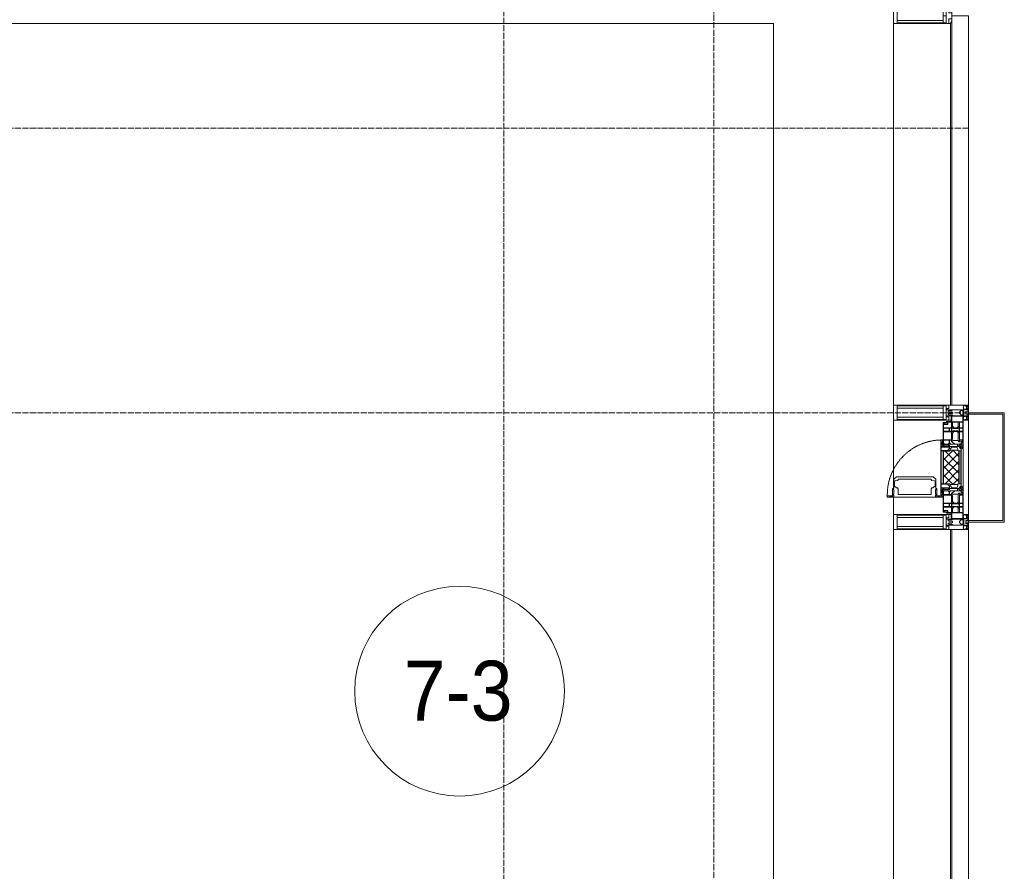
# Model space of a CAD drawing. Header units: millimetres. Extents: x 5617 to 106797, y 7718 to 221433.
# Tile 38 of 50: x 70035 to 73322, y 65169 to 68012. Entities that reach past the tile are written whole.
import ezdxf

# ---------------------------------------------------------------- set-up
doc = ezdxf.new("R2010")
doc.units = ezdxf.units.MM
for name, pattern in [('-D1-02х01', [3, 2, -1]), ('ADSK_Линия сетки', [25, 20, -2.5, 0, -2.5]), ('Линия сетки', [25, 20, -2.5, 0, -2.5])]:
    doc.linetypes.add(name, pattern=pattern)
for name, color, linetype, lineweight in [('Импосты витража', 7, 'Continuous', 18), ('Колонны', 7, 'Continuous', 18), ('Марки помещений', 7, 'Continuous', 20), ('Окна', 7, 'Continuous', 18), ('Оси', 7, 'Continuous', 9), ('Панели витража', 7, 'Continuous', 18), ('Перекрытия', 7, 'Continuous', 18), ('Элементы узлов', 7, 'Continuous', 18)]:
    doc.layers.add(name, color=color, linetype=linetype, lineweight=lineweight)
doc.styles.add('Arial_3', font='arial.ttf', dxfattribs={"width": 0.9, "height": 200})

# ---------------------------------------------------------------- blocks, each defined once
blk = doc.blocks.new('135_SLK_K3_AR_rvt-1-МКСС_K3_L22__72_750_')
at = {"layer": 'Перекрытия', "color": 254, "true_color": 0xcccccc}
for p, q in [((119650, 68000), (117050, 68000)), ((119650, 64300), (119650, 68000))]:
    blk.add_line(p, q, dxfattribs=at)
blk = doc.blocks.new('System Panel - A_PAN_Glass-6536979-МКСС_K3_L22__72_750_')
at = {"layer": 'Панели витража', "color": 254, "lineweight": 5, "true_color": 0xcccccc}
for p, q in [((650, 0), (-650, 0)), ((-650, 0), (-650, -55)), ((650, -55), (650, 0)), ((-636, -55), (650, -55))]:
    blk.add_line(p, q, dxfattribs=at)
blk = doc.blocks.new('Rectangular Mullion - R_InvisibleFrame_50Wx250H-6537007-МКСС_K3_L22__72_750_')
at = {"layer": 'Импосты витража', "color": 254, "lineweight": 5, "true_color": 0xcccccc}
for p, q in [((120050, 66725), (120050, 68000)), ((120240, 66725), (120240, 68000))]:
    blk.add_line(p, q, dxfattribs=at)
blk = doc.blocks.new('Rectangular Mullion - 50Wx250H-3927046-МКСС_K3_L22__72_750_')
at = {"layer": 'Элементы узлов', "color": 254, "lineweight": 5, "true_color": 0xcccccc}
for p, q in [((0, 250), (-25, 250)), ((-25, 250), (-25, 237.3)), ((-25, 65.2), (-25, 250)), ((-25, 250), (0, 250)), ((-23, 237.3), (0, 237.3)), ((-23, 237.3), (0, 237.3)), ((-23, 237.3), (-23, 73.6)), ((0, 237.3), (-14.9, 237.3)), ((-14.9, 237.3), (-14.9, 84)), ((-14.9, 84), (-14.9, 237.3)), ((25, 250), (0, 250)), ((25, 250), (0, 250)), ((14.9, 237.3), (0, 237.3)), ((0, 237.3), (23, 237.3)), ((23, 237.3), (0, 237.3)), ((14.9, 84), (14.9, 237.3)), ((14.9, 84), (14.9, 237.3)), ((23, 237.3), (23, 73.6)), ((25, 237.3), (25, 250)), ((25, 65.2), (25, 250)), ((-25, 73.6), (-25, 65.2)), ((0, 84), (-23, 84)), ((-23, 84), (-23, 73.6)), ((0, 84), (-23, 84)), ((-23, 73.6), (0, 73.6)), ((0, 73.6), (-23, 73.6)), ((-0.5, 73.6), (-23, 73.6)), ((-14.9, 84), (0, 84)), ((0, 84), (14.9, 84)), ((23, 84), (0, 84)), ((0, 84), (0, 73.6)), ((0, 84), (23, 84)), ((0, 73.6), (0, 84)), ((0, 73.6), (23, 73.6)), ((23, 73.6), (0, 73.6)), ((0.5, 73.6), (23, 73.6)), ((23, 73.6), (23, 84)), ((25, 65.2), (25, 73.6)), ((-25, 65.2), (-25, 60.2)), ((-10, 65.2), (-25, 65.2)), ((-25, 65.2), (-25, 60.2)), ((-25, 65.2), (-10, 65.2)), ((-10, 65.2), (-25, 65.2)), ((-10, 55), (-14, 55)), ((-14, 55), (-10, 55)), ((-10, 55), (-10, 65.2)), ((-10, 65.2), (-10, 55)), ((-10, 55), (-10, 65.2)), ((-10, 55), (0, 55)), ((0, 55), (-10, 55)), ((0, 55), (10, 55)), ((0, 55), (10, 55)), ((10, 65.2), (10, 55)), ((25, 65.2), (10, 65.2)), ((10, 55), (10, 65.2)), ((10, 65.2), (25, 65.2)), ((10, 65.2), (25, 65.2)), ((10, 55), (10, 65.2)), ((10, 55), (14, 55)), ((10, 55), (14, 55)), ((25, 65.2), (25, 60.2)), ((25, 60.2), (25, 65.2))]:
    blk.add_line(p, q, dxfattribs=at)
for centre, start, end in [((-14, 69.1), 218.9723, 270), ((-14, 69.1), 218.9723, 270), ((-14, 69.1), 218.9723, 270), ((14, 69.1), 270, 321.0277), ((14, 69.1), 270, 321.0277), ((14, 69.1), 270, 321.0277)]:
    blk.add_arc(centre, 14.1, start, end, dxfattribs=at)
blk = doc.blocks.new('Rectangular Mullion - R_InvisibleFrame_50Wx250H-4642184-МКСС_K3_L22__72_750_')
at = {"layer": 'Импосты витража', "color": 254, "lineweight": 5, "true_color": 0xcccccc}
for p, q in [((-25, 73.6), (-25, 237.3)), ((25, 237.3), (25, 73.6))]:
    blk.add_line(p, q, dxfattribs=at)
blk = doc.blocks.new('A_PAN_Створка - 383мм-V31-МКСС_K3_L22__72_750_')
at = {"layer": 'Панели витража', "lineweight": 5, "true_color": 0xcccccc}
h = blk.add_hatch(dxfattribs=at)
h.set_pattern_fill('FP_7', color=254, style=0, pattern_type=2)
h.set_pattern_definition([(135, (66517.5, -120300), (-14.1421356, -14.1421356), []), (225, (66517.5, -120300), (14.1421356, -14.1421356), [])])
h.paths.add_polyline_path([(57.2, -60.8), (57.2, -36.4), (54.9, -34.1), (54.5, -31.8), (-54.5, -31.8), (-54.9, -34.1), (-57.2, -36.4), (-57.2, -60.8), (-54.6, -63.4), (-53.6, -82.7), (54.6, -81.8), (54.6, -63.4)])
at = {"layer": 'Окна', "color": 254, "lineweight": 5, "true_color": 0xcccccc}
for p, q in [((-67.9, -17), (-171, -17)), ((-171, -17), (-171, -57)), ((-171, -18.5), (-153.5, -18.5)), ((-153.5, -18.5), (-152, -20)), ((-152, -20), (-152, -73.5)), ((-150.5, -17), (-150.5, -29.4)), ((-132.4, -18.6), (-150.5, -18.6)), ((-150.5, -29.4), (-132.4, -29.4)), ((-137.2, -31), (-135.8, -35)), ((-132.5, -31), (-137.2, -31)), ((-132.5, -31.9), (-133.4, -33.7)), ((-132.5, -31.9), (-132.5, -31)), ((-132.4, -29.4), (-132.4, -18.6)), ((-131, -18.2), (-131, -29.5)), ((-120.8, -18.2), (-131, -18.2)), ((-131, -29.5), (-120.8, -29.5)), ((-131, -30.9), (-131, -33)), ((-120.8, -30.9), (-131, -30.9)), ((-120.8, -18.2), (-120.8, -29.5)), ((-120.8, -30.9), (-120.8, -33)), ((-119.3, -18.6), (-92.5, -18.6)), ((-119.3, -29.4), (-119.3, -18.6)), ((-92.5, -29.4), (-119.3, -29.4)), ((-119.3, -31), (-114.6, -31)), ((-119.3, -31.9), (-119.3, -31)), ((-119.3, -31.9), (-118.4, -33.7)), ((-114.6, -31), (-115.9, -35)), ((-92.5, -18.6), (-92.5, -29.4)), ((-90.8, -18.5), (-90.8, -29.4)), ((-87.3, -18.5), (-90.8, -18.5)), ((-90.8, -29.4), (-85.9, -29.4)), ((-89.9, -32.5), (-89.9, -35.1)), ((-85.9, -32.5), (-89.9, -32.5)), ((-87.3, -20.4), (-87.3, -18.5)), ((-87.3, -20.4), (-87.3, -21.9)), ((-84.8, -20.4), (-87.3, -20.4)), ((-87.3, -21.9), (-85.9, -21.9)), ((-85.9, -18.2), (-85.9, -20.4)), ((-75.9, -18.2), (-85.9, -18.2)), ((-85.9, -21.9), (-85.9, -29.4)), ((-85.9, -29.4), (-85.9, -32.5)), ((-83.4, -20.4), (-84.8, -20.4)), ((-70, -33.8), (-83.4, -20.4)), ((-78, -84), (-78, -23.5)), ((-78, -23.5), (-67.9, -23.5)), ((-75.9, -21.5), (-75.9, -18.2)), ((-75.9, -21.5), (-75.9, -23.5)), ((-74.9, -21.5), (-75.9, -21.5)), ((-75.9, -23.5), (-73, -23.5)), ((-74.9, -17.9), (-74.9, -21.5)), ((-68.9, -17.9), (-74.9, -17.9)), ((-67.2, -29.3), (-73, -23.5)), ((-61.4, -23.5), (-70, -32.1)), ((-70, -32.1), (-70, -62.5)), ((-68.9, -21.5), (-68.9, -17.9)), ((-67.9, -21.5), (-68.9, -21.5)), ((67.9, -17), (-67.9, -17)), ((-61.4, -23.5), (-67.9, -17)), ((-67.9, -17), (-67.9, -23.5)), ((-67.9, -17), (67.9, -17)), ((-67.9, -21.5), (-67.9, -23.5)), ((-67.9, -23.5), (-64.6, -26.8)), ((-67.9, -23.5), (-64.6, -26.8)), ((-64.6, -26.8), (-67.2, -29.3)), ((-64.6, -26.8), (-61.4, -23.5)), ((61.4, -23.5), (-61.4, -23.5)), ((67.9, -17), (61.4, -23.5)), ((70, -32.1), (61.4, -23.5)), ((61.4, -23.5), (64.6, -26.8)), ((67.9, -23.5), (64.6, -26.8)), ((64.6, -26.8), (67.9, -23.5)), ((64.6, -26.8), (67.2, -29.3)), ((67.2, -29.3), (73, -23.5)), ((67.9, -23.5), (67.9, -17)), ((171, -17), (67.9, -17)), ((67.9, -21.5), (67.9, -23.5)), ((67.9, -21.5), (68.9, -21.5)), ((67.9, -23.5), (78, -23.5)), ((68.9, -17.9), (74.9, -17.9)), ((68.9, -21.5), (68.9, -17.9)), ((70, -33.8), (83.4, -20.4)), ((70, -62.5), (70, -32.1)), ((75.9, -23.5), (73, -23.5)), ((74.9, -17.9), (74.9, -21.5)), ((74.9, -21.5), (75.9, -21.5)), ((75.9, -18.2), (85.9, -18.2)), ((75.9, -21.5), (75.9, -18.2)), ((75.9, -21.5), (75.9, -23.5)), ((78, -23.5), (78, -84)), ((83.4, -20.4), (84.8, -20.4)), ((84.8, -20.4), (87.3, -20.4)), ((85.9, -18.2), (85.9, -20.4)), ((85.9, -21.9), (85.9, -29.4)), ((87.3, -21.9), (85.9, -21.9)), ((85.9, -29.4), (85.9, -32.5)), ((90.8, -29.4), (85.9, -29.4)), ((85.9, -32.5), (89.9, -32.5)), ((87.3, -18.5), (90.8, -18.5)), ((87.3, -20.4), (87.3, -18.5)), ((87.3, -20.4), (87.3, -21.9)), ((89.9, -32.5), (89.9, -35.1)), ((90.8, -18.5), (90.8, -29.4)), ((92.5, -18.6), (92.5, -29.4)), ((119.3, -18.6), (92.5, -18.6)), ((92.5, -29.4), (119.3, -29.4)), ((114.6, -31), (115.9, -35)), ((119.3, -31), (114.6, -31)), ((119.3, -31.9), (118.4, -33.7)), ((119.3, -29.4), (119.3, -18.6)), ((119.3, -31.9), (119.3, -31)), ((120.8, -18.2), (120.8, -29.5)), ((120.8, -18.2), (131, -18.2)), ((131, -29.5), (120.8, -29.5)), ((120.8, -30.9), (120.8, -33)), ((120.8, -30.9), (131, -30.9)), ((131, -18.2), (131, -29.5)), ((131, -30.9), (131, -33)), ((132.4, -18.6), (150.5, -18.6)), ((132.4, -29.4), (132.4, -18.6)), ((150.5, -29.4), (132.4, -29.4)), ((132.5, -31), (137.2, -31)), ((132.5, -31.9), (132.5, -31)), ((132.5, -31.9), (133.4, -33.7)), ((137.2, -31), (135.8, -35)), ((150.5, -17), (150.5, -29.4)), ((153.5, -18.5), (152, -20)), ((152, -20), (152, -73.5)), ((171, -18.5), (153.5, -18.5)), ((171, -57), (171, -17)), ((-171, -55.5), (-152, -55.5)), ((-171, -57), (-156, -57)), ((-153, -60), (-153, -73.5)), ((-150.5, -33.6), (-150.5, -68)), ((-136.3, -33.6), (-150.5, -33.6)), ((-136.4, -52.4), (-150.5, -52.4)), ((-150.5, -56.6), (-132.4, -56.6)), ((-137.2, -54.8), (-135.8, -50.8)), ((-132.5, -54.8), (-137.2, -54.8)), ((-132.1, -36.8), (-135.8, -35)), ((-132.1, -49), (-135.8, -50.8)), ((-133.4, -33.7), (-130.1, -35.3)), ((-133.4, -52), (-130.1, -50.4)), ((-132.5, -53.8), (-133.4, -52)), ((-132.5, -53.8), (-132.5, -54.8)), ((-132.4, -56.6), (-132.4, -82.5)), ((-132.1, -49), (-132.1, -36.8)), ((-129.4, -34.6), (-131, -33)), ((-129.4, -51.1), (-131, -52.7)), ((-131, -55.1), (-131, -52.7)), ((-120.8, -55.1), (-131, -55.1)), ((-131, -56.5), (-131, -62.6)), ((-131, -56.5), (-120.8, -56.5)), ((-120.8, -62.6), (-131, -62.6)), ((-131, -64.6), (-120.8, -64.6)), ((-131, -82.5), (-131, -64.6)), ((-130.1, -35.3), (-129.4, -34.6)), ((-130.1, -35.3), (-130.1, -50.4)), ((-130.1, -50.4), (-129.4, -51.1)), ((-122.4, -34.6), (-120.8, -33)), ((-121.7, -35.3), (-122.4, -34.6)), ((-121.7, -50.4), (-122.4, -51.1)), ((-122.4, -51.1), (-120.8, -52.7)), ((-118.4, -33.7), (-121.7, -35.3)), ((-121.7, -35.3), (-121.7, -50.4)), ((-118.4, -52), (-121.7, -50.4)), ((-120.8, -55.1), (-120.8, -52.7)), ((-120.8, -56.5), (-120.8, -62.6)), ((-120.8, -82.5), (-120.8, -64.6)), ((-119.7, -36.8), (-115.9, -35)), ((-119.7, -49), (-119.7, -36.8)), ((-119.7, -49), (-115.9, -50.8)), ((-119.3, -53.8), (-118.4, -52)), ((-119.3, -53.8), (-119.3, -54.8)), ((-119.3, -54.8), (-114.6, -54.8)), ((-119.3, -56.6), (-119.3, -82.5)), ((-92.5, -56.6), (-119.3, -56.6)), ((-114.6, -54.8), (-115.9, -50.8)), ((-94.1, -33.5), (-115.4, -33.5)), ((-94.1, -52.5), (-115.3, -52.5)), ((-89.9, -35.1), (-94.1, -33.5)), ((-89.9, -50.9), (-94.1, -52.5)), ((-92.5, -56.6), (-92.5, -82.5)), ((-90.8, -56.6), (-85.9, -56.6)), ((-90.8, -62.7), (-90.8, -56.6)), ((-80.4, -62.7), (-90.8, -62.7)), ((-90.8, -64.6), (-90.8, -82.5)), ((-80.1, -64.6), (-90.8, -64.6)), ((-89.9, -35.1), (-89.9, -50.9)), ((-89.9, -52.2), (-89.9, -50.9)), ((-89.9, -52.2), (-88.6, -53.5)), ((-85.9, -53.5), (-88.6, -53.5)), ((-85.9, -53.5), (-78, -45.6)), ((-85.9, -56.6), (-85.9, -53.5)), ((-80.4, -61.1), (-80.4, -62.7)), ((-78, -61.1), (-80.4, -61.1)), ((-80.1, -66.1), (-80.1, -64.6)), ((-78, -36.8), (-70, -36.8)), ((-78, -45.6), (-78, -36.8)), ((-78, -66.1), (-78, -61.1)), ((-70, -62.5), (-73.9, -62.5)), ((-73.9, -62.5), (-73.9, -87.5)), ((-70, -36.8), (-70, -33.8)), ((70, -36.8), (70, -33.8)), ((78, -36.8), (70, -36.8)), ((73.9, -62.5), (70, -62.5)), ((73.9, -87.5), (73.9, -62.5)), ((78, -45.6), (78, -36.8)), ((85.9, -53.5), (78, -45.6)), ((78, -61.1), (80.4, -61.1)), ((78, -66.1), (78, -61.1)), ((80.1, -64.6), (90.8, -64.6)), ((80.1, -66.1), (80.1, -64.6)), ((80.4, -61.1), (80.4, -62.7)), ((80.4, -62.7), (90.8, -62.7)), ((85.9, -53.5), (88.6, -53.5)), ((85.9, -56.6), (85.9, -53.5)), ((90.8, -56.6), (85.9, -56.6)), ((89.9, -52.2), (88.6, -53.5)), ((89.9, -35.1), (94.1, -33.5)), ((89.9, -35.1), (89.9, -50.9)), ((89.9, -50.9), (94.1, -52.5)), ((89.9, -52.2), (89.9, -50.9)), ((90.8, -62.7), (90.8, -56.6)), ((90.8, -64.6), (90.8, -82.5)), ((92.5, -56.6), (119.3, -56.6)), ((92.5, -56.6), (92.5, -82.5)), ((94.1, -33.5), (115.4, -33.5)), ((94.1, -52.5), (115.3, -52.5)), ((114.6, -54.8), (115.9, -50.8)), ((119.3, -54.8), (114.6, -54.8)), ((119.7, -36.8), (115.9, -35)), ((119.7, -49), (115.9, -50.8)), ((118.4, -33.7), (121.7, -35.3)), ((118.4, -52), (121.7, -50.4)), ((119.3, -53.8), (118.4, -52)), ((119.3, -53.8), (119.3, -54.8)), ((119.3, -56.6), (119.3, -82.5)), ((119.7, -49), (119.7, -36.8)), ((122.4, -34.6), (120.8, -33)), ((122.4, -51.1), (120.8, -52.7)), ((120.8, -55.1), (120.8, -52.7)), ((120.8, -55.1), (131, -55.1)), ((120.8, -56.5), (120.8, -62.6)), ((131, -56.5), (120.8, -56.5)), ((120.8, -62.6), (131, -62.6)), ((120.8, -82.5), (120.8, -64.6)), ((131, -64.6), (120.8, -64.6)), ((121.7, -35.3), (122.4, -34.6)), ((121.7, -35.3), (121.7, -50.4)), ((121.7, -50.4), (122.4, -51.1)), ((129.4, -34.6), (131, -33)), ((130.1, -35.3), (129.4, -34.6)), ((130.1, -50.4), (129.4, -51.1)), ((129.4, -51.1), (131, -52.7)), ((133.4, -33.7), (130.1, -35.3)), ((130.1, -35.3), (130.1, -50.4)), ((133.4, -52), (130.1, -50.4)), ((131, -55.1), (131, -52.7)), ((131, -56.5), (131, -62.6)), ((131, -82.5), (131, -64.6)), ((132.1, -36.8), (135.8, -35)), ((132.1, -49), (132.1, -36.8)), ((132.1, -49), (135.8, -50.8)), ((150.5, -56.6), (132.4, -56.6)), ((132.4, -56.6), (132.4, -82.5)), ((132.5, -53.8), (133.4, -52)), ((132.5, -53.8), (132.5, -54.8)), ((132.5, -54.8), (137.2, -54.8)), ((137.2, -54.8), (135.8, -50.8)), ((136.3, -33.6), (150.5, -33.6)), ((136.4, -52.4), (150.5, -52.4)), ((150.5, -33.6), (150.5, -68)), ((171, -55.5), (152, -55.5)), ((153, -73.5), (153, -60)), ((156, -57), (171, -57)), ((-153, -73.5), (-150, -73.5)), ((-150.5, -68), (-143.5, -68)), ((-150.5, -69.5), (-150.5, -73.5)), ((-145, -69.5), (-150.5, -69.5)), ((-150, -73.5), (-150, -84)), ((-150, -84), (-78, -84)), ((-148.5, -81), (-148.5, -82.5)), ((-143.5, -81), (-148.5, -81)), ((-148.5, -82.5), (-132.4, -82.5)), ((-145, -69.5), (-145, -79.5)), ((-143.5, -68), (-143.5, -81)), ((-131, -82.5), (-120.8, -82.5)), ((-119.3, -82.5), (-92.5, -82.5)), ((-73.9, -87.5), (-91.5, -87.5)), ((-91.5, -87.5), (-91.5, -92)), ((-91.5, -92), (91.5, -92)), ((-90.8, -82.5), (-79.5, -82.5)), ((-78, -84), (-85, -84)), ((-85, -84), (-85, -87.5)), ((-85, -87.5), (-78, -87.5)), ((-78, -66.1), (-80.1, -66.1)), ((-79.5, -80.6), (-78, -80.6)), ((-79.5, -82.5), (-79.5, -80.6)), ((-78, -87.5), (-78, -84)), ((-78, -84), (-73.9, -84)), ((73.9, -84), (78, -84)), ((91.5, -87.5), (73.9, -87.5)), ((78, -66.1), (80.1, -66.1)), ((79.5, -80.6), (78, -80.6)), ((78, -87.5), (78, -84)), ((78, -84), (85, -84)), ((78, -84), (150, -84)), ((85, -87.5), (78, -87.5)), ((79.5, -82.5), (79.5, -80.6)), ((90.8, -82.5), (79.5, -82.5)), ((85, -84), (85, -87.5)), ((91.5, -92), (91.5, -87.5)), ((119.3, -82.5), (92.5, -82.5)), ((131, -82.5), (120.8, -82.5)), ((148.5, -82.5), (132.4, -82.5)), ((143.5, -68), (143.5, -81)), ((150.5, -68), (143.5, -68)), ((143.5, -81), (148.5, -81)), ((145, -69.5), (150.5, -69.5)), ((145, -69.5), (145, -79.5)), ((148.5, -81), (148.5, -82.5)), ((150, -84), (150, -73.5)), ((150, -73.5), (153, -73.5)), ((150.5, -69.5), (150.5, -73.5))]:
    blk.add_line(p, q, dxfattribs=at)
at = {"layer": 'Окна', "color": 7, "lineweight": 5, "true_color": 0xf4f4f4}
for p, q in [((95.1, -87.5), (95.1, -105.1)), ((99.6, -87.5), (95.1, -87.5)), ((97.9, -95.6), (95.1, -95.6)), ((97.9, -95.6), (97.9, -109.6)), ((99.6, -270.5), (99.6, -87.5)), ((39.7, -109), (31.1, -117.6)), ((31.1, -117.6), (31.1, -240.4)), ((41.4, -123.8), (39.1, -124.2)), ((39.1, -179), (39.1, -124.2)), ((70.1, -109), (39.7, -109)), ((41.4, -123.8), (43.5, -121.7)), ((45, -113.3), (42.3, -118.2)), ((42.3, -118.2), (43.5, -121.7)), ((45.9, -111.2), (45, -113.3)), ((63.3, -111.2), (45.9, -111.2)), ((64.1, -113), (63.3, -111.2)), ((64.1, -113), (66.7, -117)), ((66.7, -117), (68.6, -118.3)), ((68.6, -118.3), (68.6, -121.6)), ((68.6, -121.6), (71.1, -124.1)), ((70.1, -105.1), (70.1, -109)), ((95.1, -105.1), (70.1, -105.1)), ((71.1, -124.1), (89.5, -124.1)), ((74.1, -109.6), (74.1, -105.1)), ((89.1, -109.6), (74.1, -109.6)), ((89.1, -105.1), (89.1, -109.6)), ((89.5, -124.1), (90.6, -125.2)), ((90.6, -125.2), (90.6, -232.8)), ((93.1, -109.6), (93.1, -105.1)), ((97.9, -109.6), (93.1, -109.6)), ((39.1, -179), (39.1, -233.8)), ((39.7, -249), (31.1, -240.4)), ((41.4, -234.2), (39.1, -233.8)), ((70.1, -249), (39.7, -249)), ((41.4, -234.2), (43.5, -236.3)), ((42.3, -239.8), (43.5, -236.3)), ((45, -244.7), (42.3, -239.8)), ((45.9, -246.8), (45, -244.7)), ((63.3, -246.8), (45.9, -246.8)), ((64.1, -245), (63.3, -246.8)), ((64.1, -245), (66.7, -241)), ((66.7, -241), (68.6, -239.7)), ((68.6, -236.4), (71.1, -233.9)), ((68.6, -239.7), (68.6, -236.4)), ((70.1, -252.9), (70.1, -249)), ((95.1, -252.9), (70.1, -252.9)), ((71.1, -233.9), (89.5, -233.9)), ((74.1, -248.4), (74.1, -252.9)), ((89.1, -248.4), (74.1, -248.4)), ((89.1, -252.9), (89.1, -248.4)), ((89.5, -233.9), (90.6, -232.8)), ((93.1, -248.4), (93.1, -252.9)), ((97.9, -248.4), (93.1, -248.4)), ((95.1, -270.5), (95.1, -252.9)), ((97.9, -262.4), (95.1, -262.4)), ((97.9, -262.4), (97.9, -248.4)), ((99.6, -270.5), (95.1, -270.5))]:
    blk.add_line(p, q, dxfattribs=at)
at = {"layer": 'Окна', "color": 254, "lineweight": 5, "true_color": 0xcccccc}
for centre, start, end in [((-156, -60), 0, 90), ((156, -60), 90, 180)]:
    blk.add_arc(centre, 3, start, end, dxfattribs=at)
at = {"layer": 'Окна', "color": 254, "linetype": '-D1-02х01', "lineweight": 5, "true_color": 0xcccccc}
blk.add_arc((91.4, -87.5), 183, 181.4091, 271.1445, dxfattribs=at)
at = {"layer": 'Элементы узлов', "color": 254, "lineweight": 5, "true_color": 0xcccccc}
for p, q in [((-70, -32.1), (-61.4, -23.5)), ((-70, -62.5), (-70, -32.1)), ((61.4, -23.5), (-61.4, -23.5)), ((-55.2, -33.8), (-54.8, -31.5)), ((-54.9, -25.8), (-53.9, -24.8)), ((-54.9, -29.5), (-54.9, -25.8)), ((-53.9, -30.5), (-54.9, -29.5)), ((-54.5, -31.8), (-54.9, -34.1)), ((0, -31.5), (-54.8, -31.5)), ((54.5, -31.8), (-54.5, -31.8)), ((-53.9, -24.8), (53.9, -24.8)), ((53.9, -30.5), (-53.9, -30.5)), ((0, -31.5), (54.8, -31.5)), ((54.9, -25.8), (53.9, -24.8)), ((53.9, -30.5), (54.9, -29.5)), ((54.9, -34.1), (54.5, -31.8)), ((55.2, -33.8), (54.8, -31.5)), ((54.9, -29.5), (54.9, -25.8)), ((70, -32.1), (61.4, -23.5)), ((70, -62.5), (70, -32.1)), ((-73.9, -62.5), (-70, -62.5)), ((-73.9, -87.5), (-73.9, -62.5)), ((-61.7, -62.5), (-67.9, -62.5)), ((-67.9, -62.5), (-67.9, -89.3)), ((-67.8, -38.3), (-65.7, -37.4)), ((-67.8, -55.7), (-67.8, -38.3)), ((-66, -56.5), (-67.8, -55.7)), ((-66, -56.5), (-62, -59.1)), ((-65.7, -37.4), (-60.8, -34.7)), ((-62, -59.1), (-60.7, -61)), ((-61.7, -64.9), (-61.7, -62.5)), ((-60.1, -67.7), (-61.7, -64.9)), ((-60.8, -34.7), (-57.3, -35.9)), ((-60.7, -61), (-57.4, -61)), ((-57.4, -61), (-54.9, -63.5)), ((-55.2, -33.8), (-57.3, -35.9)), ((-54.9, -34.1), (-57.2, -36.4)), ((-57.2, -36.4), (-57.2, -60.8)), ((-57.2, -60.8), (-54.6, -63.4)), ((-54.9, -63.5), (-54.9, -81.9)), ((-54.6, -63.4), (-54.6, -81.8)), ((54.6, -63.4), (57.2, -60.8)), ((54.6, -81.8), (54.6, -63.4)), ((57.2, -36.4), (54.9, -34.1)), ((57.4, -61), (54.9, -63.5)), ((54.9, -63.5), (54.9, -81.9)), ((55.2, -33.8), (57.3, -35.9)), ((57.2, -60.8), (57.2, -36.4)), ((60.8, -34.7), (57.3, -35.9)), ((60.7, -61), (57.4, -61)), ((60.1, -67.7), (61.7, -64.9)), ((62, -59.1), (60.7, -61)), ((65.7, -37.4), (60.8, -34.7)), ((61.7, -62.5), (67.9, -62.5)), ((61.7, -64.9), (61.7, -62.5)), ((66, -56.5), (62, -59.1)), ((67.8, -38.3), (65.7, -37.4)), ((66, -56.5), (67.8, -55.7)), ((67.8, -55.7), (67.8, -38.3)), ((67.9, -62.5), (67.9, -89.3)), ((73.9, -62.5), (70, -62.5)), ((73.9, -87.5), (73.9, -62.5)), ((-91.5, -87.5), (-73.9, -87.5)), ((-91.5, -92), (-91.5, -87.5)), ((-91.5, -92), (91.5, -92)), ((-83.4, -90.3), (-83.4, -87.5)), ((-83.4, -90.3), (-69.4, -90.3)), ((-69.4, -66.5), (-73.9, -66.5)), ((-73.9, -81.5), (-69.4, -81.5)), ((-69.4, -85.5), (-73.9, -85.5)), ((-69.4, -81.5), (-69.4, -66.5)), ((-69.4, -90.3), (-69.4, -85.5)), ((-67.9, -89.3), (-66.9, -90.3)), ((-66.9, -90.3), (-57.4, -90.3)), ((-56.4, -67.7), (-60.1, -67.7)), ((-57.4, -90.3), (-56.4, -89.4)), ((-56.4, -89.4), (-56.4, -67.7)), ((-54.9, -81.9), (-53.8, -83)), ((-54.9, -85.6), (-53.9, -84.6)), ((-54.9, -89.3), (-54.9, -85.6)), ((-53.9, -90.3), (-54.9, -89.3)), ((-54.6, -81.8), (-53.6, -82.7)), ((-53.9, -84.6), (53.9, -84.6)), ((53.9, -90.3), (-53.9, -90.3)), ((53.8, -83), (-53.8, -83)), ((-53.6, -82.7), (53.6, -82.7)), ((53.6, -82.7), (54.6, -81.8)), ((54.9, -81.9), (53.8, -83)), ((54.9, -85.6), (53.9, -84.6)), ((53.9, -90.3), (54.9, -89.3)), ((54.9, -89.3), (54.9, -85.6)), ((56.4, -67.7), (60.1, -67.7)), ((56.4, -89.4), (56.4, -67.7)), ((57.4, -90.3), (56.4, -89.4)), ((66.9, -90.3), (57.4, -90.3)), ((67.9, -89.3), (66.9, -90.3)), ((69.4, -66.5), (73.9, -66.5)), ((69.4, -81.5), (69.4, -66.5)), ((73.9, -81.5), (69.4, -81.5)), ((69.4, -85.5), (73.9, -85.5)), ((69.4, -90.3), (69.4, -85.5)), ((83.4, -90.3), (69.4, -90.3)), ((91.5, -87.5), (73.9, -87.5)), ((83.4, -90.3), (83.4, -87.5)), ((91.5, -92), (91.5, -87.5))]:
    blk.add_line(p, q, dxfattribs=at)
blk = doc.blocks.new('System Panel - A_PAN_Glass-6536981-МКСС_K3_L22__72_750_')
at = {"layer": 'Панели витража', "color": 254, "lineweight": 5, "true_color": 0xcccccc}
for p, q in [((767.5, 0), (-767.5, 0)), ((-767.5, 0), (-767.5, -55)), ((767.5, -55), (767.5, 0)), ((-767.5, -55), (753.5, -55))]:
    blk.add_line(p, q, dxfattribs=at)
blk = doc.blocks.new('Rectangular Mullion - R_StandardFrame_50Wx250H-6537002-МКСС_K3_L22__72_750_')
at = {"layer": 'Импосты витража', "color": 254, "lineweight": 5, "true_color": 0xcccccc}
for p, q in [((120050, 66447.4), (120050, 66675)), ((120050, 66360), (120050, 66417.9))]:
    blk.add_line(p, q, dxfattribs=at)
blk = doc.blocks.new('Rectangular Mullion - R_InvisibleFrame_50Wx250H-6537003-МКСС_K3_L22__72_750_')
at = {"layer": 'Импосты витража', "color": 254, "lineweight": 5, "true_color": 0xcccccc}
for p, q in [((120050, 73600), (120050, 75110)), ((120240, 73600), (120240, 75110))]:
    blk.add_line(p, q, dxfattribs=at)
blk = doc.blocks.new('Rectangular Mullion - 50Wx250H-2623690-МКСС_K3_L22__72_750_')
at = {"layer": 'Элементы узлов', "color": 254, "lineweight": 5, "true_color": 0xcccccc}
for p, q in [((-25, 65.2), (-25, 250)), ((-25, 250), (0, 250)), ((-23, 237.3), (0, 237.3)), ((-23, 237.3), (-23, 73.6)), ((-14.9, 84), (-14.9, 237.3)), ((25, 250), (0, 250)), ((23, 237.3), (0, 237.3)), ((14.9, 84), (14.9, 237.3)), ((23, 237.3), (23, 73.6)), ((25, 65.2), (25, 250)), ((0, 84), (-23, 84)), ((-0.5, 73.6), (-23, 73.6)), ((-14, 71.3), (-14, 65.2)), ((-10, 71.3), (-14, 71.3)), ((-10, 53), (-10, 71.3)), ((-7, 65.2), (-5.9, 67.3)), ((-4.1, 67.3), (-5.9, 67.3)), ((-4.1, 67.3), (-2.9, 65.1)), ((0, 84), (23, 84)), ((0.5, 73.6), (23, 73.6)), ((4.1, 67.3), (2.9, 65.1)), ((4.1, 67.3), (5.9, 67.3)), ((7, 65.2), (5.9, 67.3)), ((10, 71.3), (14, 71.3)), ((10, 53), (10, 71.3)), ((14, 71.3), (14, 65.2)), ((-14, 65.2), (-25, 65.2)), ((-8.7, 53), (-10, 53)), ((-10, 53), (-10, 17)), ((-8.7, 53), (-7, 54.7)), ((-7, 65.2), (-7, 54.7)), ((-2.9, 65.1), (-2.9, 54.6)), ((-1.3, 53), (-2.9, 54.6)), ((0, 53), (-1.3, 53)), ((0, 53), (1.3, 53)), ((1.3, 53), (2.9, 54.6)), ((2.9, 65.1), (2.9, 54.6)), ((7, 65.2), (7, 54.7)), ((8.7, 53), (7, 54.7)), ((8.7, 53), (10, 53)), ((10, 53), (10, 17)), ((14, 65.2), (25, 65.2)), ((-23.8, 14.6), (-25, 14.2)), ((-25, 0), (-25, 14.2)), ((-22.3, 17), (-23.8, 17)), ((-23.8, 17), (-23.8, 14.6)), ((-22.5, 10.6), (-23.8, 14.6)), ((-22.5, 10.6), (-23.7, 9.9)), ((-23.7, 1.3), (-23.7, 9.9)), ((-23.7, 1.3), (-11.8, 1.3)), ((-23.2, 10.2), (-22.5, 8)), ((-22.5, 8), (-22.5, 4.5)), ((-21.3, 4.5), (-22.5, 4.5)), ((-22.3, 17), (-22.3, 16)), ((-22.3, 16), (-21.3, 16)), ((-19, 17.6), (-21.3, 16)), ((-21.3, 4.5), (-21.3, 6.5)), ((-21.3, 6.5), (-14.2, 6.5)), ((-18.4, 16.6), (-19, 17.6)), ((-7.4, 16.6), (-18.4, 16.6)), ((-14.2, 6.5), (-14.2, 4.5)), ((-13.2, 4.5), (-14.2, 4.5)), ((-13.2, 4.5), (-12.2, 7.2)), ((-12.7, 7.6), (-11.3, 11.4)), ((-12.7, 7.6), (-11.8, 6.9)), ((-12.2, 9), (-12.2, 14.8)), ((-12.2, 14.8), (0, 14.8)), ((-11.8, 1.3), (-11.8, 6.9)), ((-10.5, 11.2), (-11.3, 11.4)), ((-10.5, 1.5), (-10.5, 11.2)), ((-4.8, 1.5), (-10.5, 1.5)), ((-10, 17), (-7.5, 17)), ((-8.5, 23), (-1.5, 30)), ((-8.5, 18.5), (-8.5, 23)), ((-7.5, 18.5), (-8.5, 18.5)), ((-7.5, 17), (-7.5, 18.5)), ((-7.4, 18), (-7.4, 16.6)), ((-2.6, 18), (-7.4, 18)), ((0, 8), (-4.8, 8)), ((-4.8, 1.5), (-4.8, 8)), ((-2.6, 18), (-2.6, 16.8)), ((-2.6, 16.8), (0, 16.8)), ((-1.5, 30), (0, 30)), ((1.5, 30), (0, 30)), ((2.6, 16.8), (0, 16.8)), ((0, 14.8), (0, 16.8)), ((0, 14.8), (0, 16.8)), ((12.2, 14.8), (0, 14.8)), ((0, 0), (0, 8)), ((0, 8), (4.8, 8)), ((0, 0), (0, 8)), ((8.5, 23), (1.5, 30)), ((2.6, 18), (2.6, 16.8)), ((2.6, 18), (7.4, 18)), ((4.8, 1.5), (4.8, 8)), ((4.8, 1.5), (10.5, 1.5)), ((7.4, 18), (7.4, 16.6)), ((7.4, 16.6), (18.4, 16.6)), ((7.5, 18.5), (8.5, 18.5)), ((7.5, 17), (7.5, 18.5)), ((10, 17), (7.5, 17)), ((8.5, 18.5), (8.5, 23)), ((10.5, 11.2), (11.3, 11.4)), ((10.5, 1.5), (10.5, 11.2)), ((12.7, 7.6), (11.3, 11.4)), ((12.7, 7.6), (11.8, 6.9)), ((11.8, 1.3), (11.8, 6.9)), ((23.7, 1.3), (11.8, 1.3)), ((12.2, 9), (12.2, 14.8)), ((13.2, 4.5), (12.2, 7.2)), ((13.2, 4.5), (14.2, 4.5)), ((21.3, 6.5), (14.2, 6.5)), ((14.2, 6.5), (14.2, 4.5)), ((18.4, 16.6), (19, 17.6)), ((19, 17.6), (21.3, 16)), ((22.3, 16), (21.3, 16)), ((21.3, 4.5), (21.3, 6.5)), ((21.3, 4.5), (22.5, 4.5)), ((22.3, 17), (22.3, 16)), ((22.3, 17), (23.8, 17)), ((22.5, 10.6), (23.8, 14.6)), ((22.5, 10.6), (23.7, 9.9)), ((23.2, 10.2), (22.5, 8)), ((22.5, 8), (22.5, 4.5)), ((23.7, 1.3), (23.7, 9.9)), ((23.8, 17), (23.8, 14.6)), ((23.8, 14.6), (25, 14.2)), ((25, 0), (25, 14.2)), ((-25, 0), (0, 0)), ((25, 0), (0, 0))]:
    blk.add_line(p, q, dxfattribs=at)
for centre, start, end in [((-0.5, 73.1), 360, 90), ((0.5, 73.1), 90, 180)]:
    blk.add_arc(centre, 0.5, start, end, dxfattribs=at)
blk = doc.blocks.new('Rectangular Mullion - R_StandardFrame_50Wx250H-V32-МКСС_K3_L22__72_750_')
at = {"layer": 'Импосты витража', "color": 254, "lineweight": 5, "true_color": 0xcccccc}
for p, q in [((-25, 0), (-25, 250)), ((-25, 250), (25, 250)), ((25, 250), (25, 57)), ((0, 0), (-25, 0)), ((25, 0), (5, 0)), ((25, 17), (25, 0))]:
    blk.add_line(p, q, dxfattribs=at)
blk = doc.blocks.new('Rectangular Mullion - R_StandardFrame_50Wx250H-V33-МКСС_K3_L22__72_750_')
at = {"layer": 'Импосты витража', "color": 254, "lineweight": 5, "true_color": 0xcccccc}
for p, q in [((-25, 57), (-25, 250)), ((-25, 250), (25, 250)), ((25, 250), (25, 0)), ((-25, 0), (-25, 17)), ((-5, 0), (-25, 0)), ((25, 0), (0.1, 0))]:
    blk.add_line(p, q, dxfattribs=at)
blk = doc.blocks.new('A_SLK_PAN_Type1 - Прямой тип панели с перфорацией Ф1_1-6626300-МКСС_K3_L22__72_750_')
at = {"layer": 'Колонны', "color": 254, "lineweight": 5, "true_color": 0xcccccc}
for p, q in [((-177.5, 0), (-182.5, 0)), ((-182.5, 0), (-182.5, -120)), ((-177.5, -115), (-177.5, 0)), ((157.5, 0), (-157.5, 0)), ((177.5, 0), (177.5, -115)), ((182.5, 0), (177.5, 0)), ((182.5, -120), (182.5, 0)), ((-182.5, -120), (182.5, -120)), ((177.5, -115), (-177.5, -115))]:
    blk.add_line(p, q, dxfattribs=at)
blk = doc.blocks.new('135_SLK_K3_AR_FCD_rvt-1-МКСС_K3_L22__72_750_')
at = {"layer": 'Импосты витража', "color": 254, "lineweight": 5, "true_color": 0xcccccc, "extrusion": (0, 0, -1), "rotation": 270.0000000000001}
for name, p in [('Rectangular Mullion - 50Wx250H-3927046-МКСС_K3_L22__72_750_', (-120300, 68025)), ('Rectangular Mullion - R_InvisibleFrame_50Wx250H-4642184-МКСС_K3_L22__72_750_', (-120300, 68025)), ('Rectangular Mullion - 50Wx250H-2623690-МКСС_K3_L22__72_750_', (-120300, 66700)), ('Rectangular Mullion - R_StandardFrame_50Wx250H-V32-МКСС_K3_L22__72_750_', (-120300, 66700)), ('Rectangular Mullion - 50Wx250H-2623690-МКСС_K3_L22__72_750_', (-120300, 66335)), ('Rectangular Mullion - R_StandardFrame_50Wx250H-V33-МКСС_K3_L22__72_750_', (-120300, 66335))]:
    blk.add_blockref(name, p, dxfattribs=at)
at = {"layer": 'Импосты витража', "color": 254, "lineweight": 5, "true_color": 0xcccccc}
for name, p in [('Rectangular Mullion - R_InvisibleFrame_50Wx250H-6537007-МКСС_K3_L22__72_750_', (0, 0)), ('Rectangular Mullion - R_StandardFrame_50Wx250H-6537002-МКСС_K3_L22__72_750_', (0, 0)), ('Rectangular Mullion - R_InvisibleFrame_50Wx250H-6537003-МКСС_K3_L22__72_750_', (0, -8800))]:
    blk.add_blockref(name, p, dxfattribs=at)
at = {"layer": 'Колонны', "color": 254, "lineweight": 5, "true_color": 0xcccccc, "rotation": 89.99999999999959}
blk.add_blockref('A_SLK_PAN_Type1 - Прямой тип панели с перфорацией Ф1_1-6626300-МКСС_K3_L22__72_750_', (120300, 66517.5), dxfattribs=at)
at = {"layer": 'Панели витража', "color": 254, "lineweight": 5, "true_color": 0xcccccc, "rotation": 269.9999999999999}
for name, p in [('System Panel - A_PAN_Glass-6536979-МКСС_K3_L22__72_750_', (120300, 67375)), ('A_PAN_Створка - 383мм-V31-МКСС_K3_L22__72_750_', (120300, 66517.5)), ('System Panel - A_PAN_Glass-6536981-МКСС_K3_L22__72_750_', (120300, 65542.5))]:
    blk.add_blockref(name, p, dxfattribs=at)
blk = doc.blocks.new('050_Марка_Помещение - Номер-620969-МКСС_K3_L22__72_750_')
at = {"layer": 'Марки помещений'}
blk.add_circle((0, 0), 3.5, dxfattribs=at)

msp = doc.modelspace()

# ---------------------------------------------------------------- linework, layer by layer
at = {"layer": 'Оси', "linetype": 'Линия сетки'}
for p, q in [((71651.8, 57883.5), (71651.8, 77580)), ((72351.8, 56613.5), (72351.8, 77580))]:
    msp.add_line(p, q, dxfattribs=at)
at = {"layer": 'Оси', "linetype": 'ADSK_Линия сетки'}
for p, q in [((73201.8, 67650), (25651, 67650)), ((73201.8, 66700), (25651, 66700))]:
    msp.add_line(p, q, dxfattribs=at)

# ---------------------------------------------------------------- block references
at = {"lineweight": 5}
for name in ['135_SLK_K3_AR_FCD_rvt-1-МКСС_K3_L22__72_750_', '135_SLK_K3_AR_rvt-1-МКСС_K3_L22__72_750_']:
    msp.add_blockref(name, (-47098.2, 0), dxfattribs=at)
at = {"layer": 'Марки помещений', "xscale": 99.99999999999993, "yscale": 99.99999999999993, "zscale": 99.99999999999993}
msp.add_blockref('050_Марка_Помещение - Номер-620969-МКСС_K3_L22__72_750_', (71503.6, 65770.2), dxfattribs=at)

# ---------------------------------------------------------------- texts
at = {"layer": 'Марки помещений', "lineweight": 9, "insert": (71317.1, 65871.9), "char_height": 200, "width": 447.342, "attachment_point": 1, "style": 'Arial_3'}
msp.add_mtext('7-3', dxfattribs=at)

doc.saveas('drawing.dxf')
